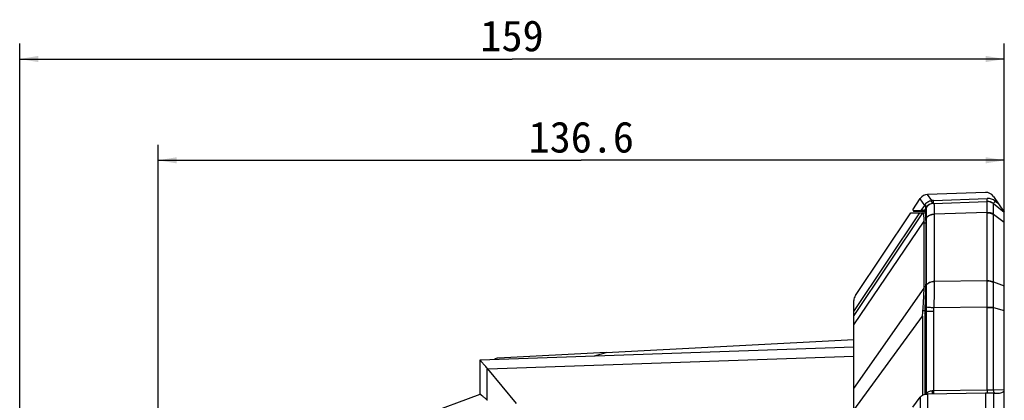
# Model space of a CAD drawing. Header units: millimetres. Extents: x 79 to 797, y 27 to 552.
# Tile 13 of 25: x 339 to 498, y 329 to 391. Entities that reach past the tile are written whole.
import ezdxf
from ezdxf.enums import TextEntityAlignment as Align

# ---------------------------------------------------------------- set-up
doc = ezdxf.new("R2010")
doc.units = ezdxf.units.MM
doc.header["$LTSCALE"] = 46.255
doc.layers.get('0').update_dxf_attribs({"linetype": 'CONTINUOUS'})
doc.layers.add('00_COMPONENTS', color=7, linetype='CONTINUOUS')
doc.layers.add('51__DRAFT_DIMS', color=7, linetype='CONTINUOUS')
doc.styles.get("Standard").update_dxf_attribs({"font": 'simfang.ttf'})
doc.dimstyles.new('DIMSTYLE_1', dxfattribs={"dimtxt": 5, "dimasz": 3, "dimexe": 2.5, "dimexo": 0.5, "dimgap": 1.25, "dimtad": 1, "dimdec": 1, "dimdsep": 46, "dimtxsty": 'Standard', "dimblk": '_FILLED', "dimblk1": '_FILLED', "dimblk2": '_FILLED', "dimcen": 0.09, "dimclrt": 3, "dimazin": 2, "dimtp": 0.5, "dimtm": 0.5, "dimtfac": 1, "dimtdec": 1, "dimtofl": 0, "dimtmove": 0, "dimatfit": 3, "dimldrblk": '_FILLED', "dimfxl": 1, "dimtolj": 1, "dimarcsym": 0})
doc.dimstyles.new('DIMSTYLE_2', dxfattribs={"dimtxt": 5, "dimasz": 3, "dimexe": 2.5, "dimexo": 0.5, "dimgap": 1.25, "dimtad": 1, "dimdsep": 46, "dimtxsty": 'Standard', "dimblk": '_FILLED', "dimblk1": '_FILLED', "dimblk2": '_FILLED', "dimcen": 0.09, "dimclrt": 3, "dimazin": 2, "dimtp": 0.5, "dimtm": 0.5, "dimtfac": 1, "dimtofl": 0, "dimtmove": 0, "dimatfit": 3, "dimldrblk": '_FILLED', "dimfxl": 1, "dimtolj": 1, "dimarcsym": 0})

# ---------------------------------------------------------------- blocks, each defined once
blk = doc.blocks.new('_FILLED')
at = {"color": 0, "linetype": 'ByBlock'}
blk.add_solid([(0, 0), (-1, 0.167), (-1, -0.167)], dxfattribs=at)
blk = doc.blocks.new('*D3')
at = {"layer": '51__DRAFT_DIMS', "color": 4, "transparency": 16777216}
for p, q in [((360.99, 296.3), (360.99, 370.67)), ((497.59, 331.61), (497.59, 370.67)), ((360.99, 368.17), (429.29, 368.17)), ((497.59, 368.17), (429.29, 368.17))]:
    blk.add_line(p, q, dxfattribs=at)
at = {"layer": '51__DRAFT_DIMS', "color": 4, "transparency": 16777216, "xscale": 3, "yscale": 3, "zscale": 3, "rotation": 180}
blk.add_blockref('_FILLED', (360.99, 368.17), dxfattribs=at)
at = {"layer": '51__DRAFT_DIMS', "color": 4, "transparency": 16777216, "xscale": 3, "yscale": 3, "zscale": 3}
blk.add_blockref('_FILLED', (497.59, 368.17), dxfattribs=at)
at = {"layer": '51__DRAFT_DIMS', "color": 3, "transparency": 16777216}
blk.add_text('136.6', height=5, dxfattribs=at).set_placement((429.29, 369.42), align=Align.CENTER)
blk = doc.blocks.new('*D4')
at = {"layer": '51__DRAFT_DIMS', "color": 4, "transparency": 16777216}
for p, q in [((338.62, 240.51), (338.62, 387.01)), ((497.59, 331.61), (497.59, 387.01)), ((338.62, 384.51), (418.11, 384.51)), ((497.59, 384.51), (418.11, 384.51))]:
    blk.add_line(p, q, dxfattribs=at)
at = {"layer": '51__DRAFT_DIMS', "color": 4, "transparency": 16777216, "xscale": 3, "yscale": 3, "zscale": 3, "rotation": 180}
blk.add_blockref('_FILLED', (338.62, 384.51), dxfattribs=at)
at = {"layer": '51__DRAFT_DIMS', "color": 4, "transparency": 16777216, "xscale": 3, "yscale": 3, "zscale": 3}
blk.add_blockref('_FILLED', (497.59, 384.51), dxfattribs=at)
at = {"layer": '51__DRAFT_DIMS', "color": 3, "transparency": 16777216}
blk.add_text('159', height=5, dxfattribs=at).set_placement((418.11, 385.76), align=Align.CENTER)

msp = doc.modelspace()

# ---------------------------------------------------------------- linework, layer by layer
at = {"layer": '00_COMPONENTS', "color": 4}
for p, q in [((485.88, 361.683), (485.199, 362.673)), ((484.74, 360.896), (483.999, 361.976)), ((484.179, 360.058), (484.74, 360.896)), ((484.74, 360.896), (484.792, 360.987)), ((485.957, 361.185), (485.957, 361.185)), ((486.147, 361.711), (494.834, 362.014)), ((486.158, 361.206), (486.158, 361.206)), ((496.137, 361.59), (496.629, 361.204)), ((473.29, 343.793), (483.943, 359.705)), ((484.748, 360.2), (484.763, 360.174)), ((484.763, 360.174), (484.782, 360.14)), ((494.843, 359.753), (486.29, 359.455)), ((486.29, 359.436), (486.29, 348.617)), ((494.844, 348.775), (494.844, 359.701)), ((495.821, 348.55), (495.821, 359.476)), ((495.821, 359.476), (497.59, 358.165)), ((473.29, 341.641), (484.663, 358.354)), ((484.67, 358.095), (484.905, 358.095)), ((484.899, 358.7), (484.995, 358.842)), ((484.995, 358.863), (484.995, 348.002)), ((494.843, 348.722), (486.29, 348.598)), ((495.821, 348.55), (497.59, 347.9)), ((473.29, 331.37), (484.663, 347.551)), ((484.67, 347.83), (484.896, 347.83)), ((484.899, 347.885), (484.995, 348.023)), ((484.448, 343.94), (484.748, 343.94)), ((484.738, 343.455), (484.963, 343.763)), ((484.963, 343.763), (484.963, 330.442)), ((486.158, 343.763), (484.963, 343.763)), ((486.158, 343.763), (486.158, 330.96)), ((494.843, 344.482), (486.181, 344.357)), ((494.843, 344.482), (495.824, 344.501)), ((494.844, 344.408), (495.821, 344.408)), ((494.844, 331.088), (494.844, 344.408)), ((495.821, 331.102), (495.821, 344.408)), ((495.821, 344.408), (497.59, 343.94)), ((473.29, 327.834), (484.404, 342.999)), ((414.177, 334.532), (473.29, 336.591)), ((414.105, 329.496), (414.105, 334.616)), ((486.158, 330.96), (485.957, 330.956)), ((494.844, 331.088), (486.158, 330.96)), ((497.59, 331.114), (495.821, 331.102)), ((484.021, 329.978), (484.021, 246.733)), ((485.215, 330.456), (485.215, 246.255)), ((494.553, 330.594), (494.553, 246.118)), ((495.841, 330.606), (495.841, 246.106))]:
    msp.add_line(p, q, dxfattribs=at)
at = {"layer": '00_COMPONENTS', "color": 7}
for p, q in [((494.553, 363), (485.215, 362.674)), ((482.813, 360.204), (484.021, 362.009)), ((486.18, 361.207), (486.157, 361.206)), ((486.158, 361.206), (494.845, 361.509)), ((486.158, 361.206), (486.158, 361.206)), ((494.881, 361.51), (494.846, 361.51)), ((495.821, 361.191), (495.808, 361.201)), ((495.821, 361.191), (497.59, 359.805)), ((495.841, 362.35), (497.59, 359.806)), ((484.404, 359.705), (473.29, 343.105)), ((473.544, 346.36), (482.478, 359.705)), ((482.478, 359.705), (483.943, 359.705)), ((482.813, 360.204), (482.946, 359.955)), ((482.891, 360.058), (484.179, 360.058)), ((482.946, 359.954), (482.946, 359.955)), ((482.946, 359.955), (484.262, 359.955)), ((484.262, 359.954), (482.946, 359.954)), ((483.943, 359.705), (484.404, 359.705)), ((484.179, 360.058), (484.262, 359.955)), ((484.262, 359.955), (484.814, 359.955)), ((484.814, 359.954), (484.262, 359.954)), ((484.404, 359.705), (484.838, 359.705)), ((484.963, 360.541), (484.738, 360.205)), ((484.738, 360.204), (484.789, 360.108)), ((497.59, 216.904), (497.59, 359.805)), ((484.67, 347.83), (484.67, 358.095)), ((484.905, 358.434), (484.905, 348.169)), ((473.29, 231.185), (473.29, 345.525)), ((484.738, 343.455), (484.738, 330.406)), ((484.404, 342.999), (484.404, 330.29)), ((433.29, 337.163), (473.29, 339.255)), ((412.99, 335.955), (473.29, 338.055)), ((433.289, 337.163), (415.864, 336.252)), ((431.439, 336.597), (433.29, 337.163)), ((412.99, 330.45), (412.99, 335.955)), ((418.859, 328.914), (414.177, 334.532)), ((403.99, 327.08), (412.989, 330.454)), ((482.813, 328.33), (483.999, 329.949)), ((494.553, 330.594), (485.215, 330.456)), ((495.841, 330.606), (496.629, 330.606)), ((496.641, 330.606), (496.629, 330.606))]:
    msp.add_line(p, q, dxfattribs=at)
msp.add_lwpolyline([(495.808, 361.201), (495.78, 361.223), (495.75, 361.243), (495.721, 361.263), (495.691, 361.283), (495.661, 361.301), (495.63, 361.319), (495.598, 361.336), (495.567, 361.352), (495.535, 361.368), (495.502, 361.383), (495.469, 361.397), (495.436, 361.41), (495.403, 361.422), (495.369, 361.434), (495.335, 361.445), (495.301, 361.455), (495.267, 361.464), (495.232, 361.472), (495.197, 361.48), (495.162, 361.487), (495.127, 361.492), (495.092, 361.498), (495.057, 361.502), (495.021, 361.505), (494.986, 361.508), (494.95, 361.509), (494.915, 361.51), (494.881, 361.51)], dxfattribs=at)
for centre, radius, start, end in [((485.267, 361.175), 1.5, 92, 146.19902), ((494.605, 361.501), 1.5, 34.5, 92), ((486.21, 359.707), 1.5, 92, 146.19883), ((486.21, 359.705), 1.5, 99.52762, 99.70686), ((494.896, 360.01), 1.5, 51.92776, 91.90301), ((479.539, 358.441), 5.365, 359.92867, 2.76777), ((478.357, 348.172), 6.548, 357.49535, 359.98001), ((474.79, 345.525), 1.5, 146.19898, 180.00017), ((415.916, 335.253), 1, 92.99315, 128.55162)]:
    msp.add_arc(centre, radius, start, end, dxfattribs=at)
at = {"layer": '00_COMPONENTS', "color": 4}
for centre, radius, start, end in [((486.217, 359.709), 2.002, 92.0044, 99.71462), ((486.233, 359.717), 1.491, 92.01401, 92.8834), ((494.904, 360.015), 2, 51.92777, 92.00001), ((494.896, 360.011), 1.5, 51.76499, 91.9463), ((491.625, 359.436), 5.334, 179.80166, 179.99999), ((492.948, 359.701), 1.896, 0.00247, 1.58558), ((493.268, 359.6), 2.556, 357.21509, 358.65026), ((491.623, 348.617), 5.333, 180, 180.19837), ((492.944, 348.775), 1.9, 358.41603, 359.99698), ((492.992, 348.419), 2.832, 1.27236, 2.64089), ((491.048, 344.408), 3.796, 0.00188, 1.12069), ((490.445, 344.588), 5.379, 358.08245, 359.0738)]:
    msp.add_arc(centre, radius, start, end, dxfattribs=at)
at = {"layer": '00_COMPONENTS', "color": 7}
for centre, major_axis, ratio, start_param, end_param in [((481.981, 354.205), (2.111, 5.462), 0.3049785, -0.6680479, -0.5987453), ((481.981, 343.94), (2.111, 5.462), 0.3049785, -0.7373504, -0.6680479), ((411.314, 330.894), (0.329, 4.998), 0.8076668, -0.7037531, -0.6789917), ((496.645, 331.106), (0.946, 0.012), 0.5287284, -1.5813128, -0.0064441), ((411.391, 324.515), (1.988, 5.398), 0.6534916, -0.2392863, -0.2213565), ((484.851, 328.206), (0, 2.25), 0.5987453, 0.6638618, 0.685067), ((485.267, 330.442), (1.5, 0.022), 0.0099024, 1.6055604, 1.6161879), ((494.605, 330.58), (1.5, 0.022), 0.0099024, 0.6019961, 1.6055604)]:
    msp.add_ellipse(centre, major_axis=major_axis, ratio=ratio, start_param=start_param, end_param=end_param, dxfattribs=at)
at = {"layer": '00_COMPONENTS', "color": 4}
for points, knots in [([(484.898, 360.443), (484.907, 360.457), (484.921, 360.489), (484.93, 360.542), (484.926, 360.599), (484.904, 360.683), (484.846, 360.788), (484.779, 360.862), (484.74, 360.896)], [0, 0, 0, 0, 0.0972175, 0.1991294, 0.3090075, 0.4287158, 0.6979186, 1, 1, 1, 1]), ([(484.792, 360.987), (484.842, 361.076), (484.967, 361.251), (485.218, 361.469), (485.529, 361.624), (485.761, 361.673), (485.88, 361.683)], [0, 0, 0, 0, 0.2302542, 0.4758628, 0.7345117, 1, 1, 1, 1]), ([(484.965, 360.544), (484.974, 360.557), (484.987, 360.588), (484.994, 360.639), (484.988, 360.694), (484.963, 360.776), (484.901, 360.88), (484.831, 360.952), (484.792, 360.987)], [0, 0, 0, 0, 0.0928263, 0.1912005, 0.2989738, 0.4181944, 0.6907817, 1, 1, 1, 1]), ([(486.158, 361.206), (486.036, 361.2), (485.793, 361.157), (485.456, 361.008), (485.166, 360.781), (485.014, 360.586), (484.951, 360.482)], [0, 0, 0, 0, 0.2498325, 0.4997428, 0.7497905, 1, 1, 1, 1]), ([(485.957, 361.185), (485.957, 361.186), (485.957, 361.187), (485.957, 361.189), (485.957, 361.193), (485.956, 361.2), (485.955, 361.211), (485.953, 361.228), (485.95, 361.249), (485.946, 361.275), (485.942, 361.304), (485.935, 361.35), (485.924, 361.414), (485.911, 361.498), (485.896, 361.589), (485.885, 361.651), (485.88, 361.683)], [0, 0, 0, 0, 0.0023192, 0.0069162, 0.0138244, 0.0230384, 0.0483066, 0.0824979, 0.1252943, 0.1762935, 0.2350146, 0.3009029, 0.4516278, 0.6227807, 0.8079008, 1, 1, 1, 1]), ([(486.158, 361.206), (486.158, 361.206), (486.158, 361.208), (486.159, 361.212), (486.159, 361.22), (486.159, 361.233), (486.159, 361.25), (486.159, 361.272), (486.159, 361.298), (486.158, 361.327), (486.157, 361.373), (486.156, 361.438), (486.153, 361.523), (486.151, 361.615), (486.148, 361.678), (486.147, 361.711)], [0, 0, 0, 0, 0.0026217, 0.00752, 0.0241905, 0.0499226, 0.0844859, 0.1275603, 0.178743, 0.2375542, 0.3034421, 0.453912, 0.6245122, 0.8088456, 1, 1, 1, 1]), ([(486.181, 361.207), (486.183, 361.207), (486.189, 361.206), (486.196, 361.2), (486.202, 361.191), (486.209, 361.178), (486.215, 361.162), (486.223, 361.134), (486.232, 361.089), (486.241, 361.025), (486.25, 360.947), (486.257, 360.855), (486.264, 360.749), (486.27, 360.63), (486.277, 360.446), (486.284, 360.184), (486.289, 359.835), (486.29, 359.586), (486.29, 359.455)], [0, 0, 0, 0, 0.00425, 0.0091673, 0.0153923, 0.023249, 0.0328956, 0.0444129, 0.0732072, 0.1097912, 0.1541756, 0.2063058, 0.2660866, 0.3333923, 0.4080723, 0.5788433, 0.7767856, 1, 1, 1, 1]), ([(494.843, 359.753), (494.84, 359.885), (494.834, 360.133), (494.827, 360.482), (494.823, 360.744), (494.822, 360.929), (494.821, 361.048), (494.822, 361.154), (494.823, 361.246), (494.824, 361.324), (494.827, 361.389), (494.829, 361.439), (494.833, 361.476), (494.836, 361.497), (494.84, 361.507), (494.842, 361.509), (494.843, 361.509)], [0, 0, 0, 0, 0.2245383, 0.4237183, 0.5956288, 0.6708324, 0.7386235, 0.7988413, 0.8513438, 0.896008, 0.9327326, 0.9614432, 0.9821011, 0.9947429, 0.9981661, 1, 1, 1, 1]), ([(494.845, 361.519), (494.845, 361.527), (494.846, 361.548), (494.845, 361.606), (494.843, 361.707), (494.839, 361.851), (494.836, 361.957), (494.834, 362.014)], [0, 0, 0, 0, 0.0489012, 0.12583, 0.3538847, 0.6572317, 1, 1, 1, 1]), ([(494.844, 361.509), (494.845, 361.51), (494.845, 361.514), (494.845, 361.517), (494.845, 361.519)], [0, 0, 0, 0, 0.3183367, 1, 1, 1, 1]), ([(495.821, 361.191), (495.822, 361.192), (495.825, 361.195), (495.83, 361.201), (495.838, 361.211), (495.849, 361.225), (495.863, 361.242), (495.886, 361.271), (495.92, 361.314), (495.967, 361.374), (496.02, 361.441), (496.077, 361.514), (496.117, 361.564), (496.137, 361.59)], [0, 0, 0, 0, 0.0069243, 0.023168, 0.0485838, 0.0829304, 0.1258804, 0.1770238, 0.3018632, 0.4526906, 0.6237569, 0.8085412, 1, 1, 1, 1]), ([(495.824, 361.189), (495.823, 361.189), (495.822, 361.19), (495.822, 361.191), (495.821, 361.191)], [0, 0, 0, 0, 0.7239983, 1, 1, 1, 1]), ([(495.824, 359.54), (495.826, 359.66), (495.831, 359.886), (495.836, 360.205), (495.84, 360.482), (495.84, 360.686), (495.84, 360.826), (495.839, 360.914), (495.838, 360.99), (495.837, 361.053), (495.834, 361.105), (495.832, 361.144), (495.829, 361.169), (495.826, 361.182), (495.825, 361.187), (495.824, 361.189)], [0, 0, 0, 0, 0.217835, 0.4118032, 0.5802751, 0.7218657, 0.7821897, 0.8353653, 0.8812965, 0.9198956, 0.951081, 0.9748027, 0.9910565, 0.9964168, 1, 1, 1, 1]), ([(484.963, 360.541), (484.957, 360.532), (484.948, 360.513), (484.949, 360.491), (484.951, 360.482)], [0, 0, 0, 0, 0.544492, 1, 1, 1, 1]), ([(484.951, 360.482), (484.954, 360.474), (484.958, 360.453), (484.963, 360.418), (484.968, 360.372), (484.974, 360.29), (484.981, 360.161), (484.987, 359.976), (484.991, 359.751), (484.994, 359.487), (484.995, 359.187), (484.995, 358.975), (484.995, 358.863)], [0, 0, 0, 0, 0.0157919, 0.0378882, 0.0663767, 0.1012901, 0.1903639, 0.3048283, 0.4440691, 0.607176, 0.7929647, 1, 1, 1, 1]), ([(486.29, 359.455), (486.157, 359.451), (485.894, 359.421), (485.529, 359.302), (485.219, 359.119), (485.057, 358.952), (484.995, 358.863)], [0, 0, 0, 0, 0.2726503, 0.5344199, 0.7779437, 1, 1, 1, 1]), ([(486.29, 359.436), (486.157, 359.433), (485.894, 359.402), (485.529, 359.282), (485.219, 359.098), (485.057, 358.932), (484.995, 358.842)], [0, 0, 0, 0, 0.2725452, 0.534298, 0.7778715, 1, 1, 1, 1]), ([(494.843, 359.753), (494.931, 359.757), (495.267, 359.749), (495.605, 359.659), (495.824, 359.54)], [0, 0, 0, 0, 0.2600768, 1, 1, 1, 1]), ([(494.844, 359.701), (494.931, 359.703), (495.267, 359.691), (495.603, 359.597), (495.821, 359.476)], [0, 0, 0, 0, 0.2593727, 1, 1, 1, 1]), ([(486.29, 348.617), (486.157, 348.614), (485.894, 348.582), (485.529, 348.463), (485.219, 348.279), (485.057, 348.112), (484.995, 348.023)], [0, 0, 0, 0, 0.2725452, 0.534298, 0.7778715, 1, 1, 1, 1]), ([(486.29, 348.598), (486.157, 348.595), (485.894, 348.563), (485.529, 348.443), (485.219, 348.259), (485.057, 348.092), (484.995, 348.002)], [0, 0, 0, 0, 0.2724424, 0.5341795, 0.7778018, 1, 1, 1, 1]), ([(486.29, 348.598), (486.29, 348.295), (486.284, 347.646), (486.264, 346.622), (486.232, 345.511), (486.201, 344.747), (486.181, 344.357)], [0, 0, 0, 0, 0.214288, 0.4588166, 0.7241388, 1, 1, 1, 1]), ([(494.843, 344.482), (494.836, 344.872), (494.826, 345.637), (494.82, 346.747), (494.825, 347.771), (494.835, 348.419), (494.843, 348.722)], [0, 0, 0, 0, 0.2758613, 0.5411194, 0.7856167, 1, 1, 1, 1]), ([(494.843, 348.722), (494.931, 348.723), (495.269, 348.706), (495.606, 348.606), (495.824, 348.482)], [0, 0, 0, 0, 0.258827, 1, 1, 1, 1]), ([(494.844, 348.775), (494.931, 348.777), (495.267, 348.765), (495.603, 348.67), (495.821, 348.55)], [0, 0, 0, 0, 0.2593727, 1, 1, 1, 1]), ([(495.824, 344.501), (495.827, 344.684), (495.831, 345.048), (495.838, 345.762), (495.841, 346.618), (495.839, 347.442), (495.832, 348.055), (495.827, 348.343), (495.824, 348.482)], [0, 0, 0, 0, 0.1379092, 0.2743178, 0.5381344, 0.7827145, 0.8952377, 1, 1, 1, 1]), ([(484.995, 348.002), (484.996, 347.747), (484.994, 347.203), (484.983, 346.018), (484.966, 345.089), (484.951, 344.449)], [0, 0, 0, 0, 0.2153553, 0.4592213, 1, 1, 1, 1]), ([(484.951, 344.449), (484.95, 344.392), (484.947, 344.163), (484.952, 343.934), (484.963, 343.763)], [0, 0, 0, 0, 0.250159, 1, 1, 1, 1]), ([(486.181, 344.357), (485.945, 344.374), (485.535, 344.404), (485.126, 344.435), (484.951, 344.449)], [0, 0, 0, 0, 0.5746339, 1, 1, 1, 1]), ([(485.957, 330.956), (485.851, 330.953), (485.645, 330.931), (485.364, 330.826), (485.137, 330.659), (485.023, 330.518), (484.976, 330.444)], [0, 0, 0, 0, 0.276135, 0.5326305, 0.7711345, 1, 1, 1, 1]), ([(485.957, 330.956), (485.958, 330.9), (485.957, 330.818), (485.95, 330.713), (485.944, 330.643), (485.935, 330.582), (485.924, 330.532), (485.913, 330.494), (485.903, 330.473), (485.897, 330.466)], [0, 0, 0, 0, 0.3370659, 0.4935516, 0.6360584, 0.7606839, 0.8641783, 0.9442109, 1, 1, 1, 1]), ([(486.158, 330.96), (486.158, 330.904), (486.159, 330.798), (486.159, 330.672), (486.157, 330.586), (486.156, 330.536), (486.154, 330.498), (486.152, 330.478), (486.151, 330.47)], [0, 0, 0, 0, 0.3428628, 0.6457918, 0.7709828, 0.8735989, 0.9506636, 1, 1, 1, 1]), ([(494.844, 331.088), (494.845, 331.032), (494.846, 330.926), (494.845, 330.8), (494.844, 330.713), (494.842, 330.663), (494.84, 330.626), (494.838, 330.605), (494.837, 330.597)], [0, 0, 0, 0, 0.3433146, 0.6464897, 0.771673, 0.8741741, 0.9510088, 1, 1, 1, 1]), ([(495.821, 331.102), (495.748, 331.102), (495.422, 331.098), (495.097, 331.093), (494.844, 331.088)], [0, 0, 0, 0, 0.2246154, 1, 1, 1, 1]), ([(495.821, 331.102), (495.822, 331.043), (495.835, 330.928), (495.883, 330.794), (495.939, 330.708), (495.986, 330.658), (496.039, 330.623), (496.077, 330.609), (496.096, 330.606)], [0, 0, 0, 0, 0.2949233, 0.5671223, 0.689716, 0.8019412, 0.9045616, 1, 1, 1, 1])]:
    msp.add_open_spline(points, degree=3, knots=knots, dxfattribs=at)
at = {"layer": '00_COMPONENTS', "color": 7}
for points, knots in [([(484.179, 360.058), (484.25, 360.069), (484.354, 360.088), (484.485, 360.116), (484.569, 360.137), (484.636, 360.156), (484.686, 360.173), (484.716, 360.187), (484.731, 360.197), (484.736, 360.202), (484.738, 360.204)], [0, 0, 0, 0, 0.3719932, 0.5438852, 0.693919, 0.8154908, 0.9057841, 0.9656787, 0.9855636, 1, 1, 1, 1]), ([(484.663, 358.354), (484.658, 358.457), (484.647, 358.649), (484.628, 358.919), (484.607, 359.151), (484.587, 359.32), (484.569, 359.435), (484.555, 359.505), (484.541, 359.565), (484.525, 359.615), (484.509, 359.654), (484.491, 359.682), (484.471, 359.701), (484.455, 359.705), (484.448, 359.705)], [0, 0, 0, 0, 0.2199361, 0.4143675, 0.5818223, 0.7211142, 0.7799338, 0.8314528, 0.8756714, 0.9126713, 0.9426801, 0.9662214, 0.9844819, 1, 1, 1, 1]), ([(484.738, 360.204), (484.738, 360.203), (484.739, 360.203), (484.743, 360.201), (484.746, 360.201), (484.748, 360.2)], [0, 0, 0, 0, 0.1311988, 0.3423658, 1, 1, 1, 1]), ([(484.748, 360.2), (484.749, 360.2), (484.757, 360.197), (484.762, 360.19), (484.765, 360.184)], [0, 0, 0, 0, 0.1959301, 1, 1, 1, 1]), ([(484.765, 360.184), (484.769, 360.177), (484.776, 360.159), (484.786, 360.126), (484.795, 360.083), (484.807, 360.007), (484.822, 359.889), (484.838, 359.719), (484.853, 359.512), (484.869, 359.271), (484.884, 358.996), (484.894, 358.802), (484.899, 358.7)], [0, 0, 0, 0, 0.0166932, 0.0394913, 0.0685763, 0.1039956, 0.1937657, 0.3084281, 0.44732, 0.6095862, 0.7942042, 1, 1, 1, 1]), ([(484.448, 343.94), (484.477, 344.266), (484.525, 344.908), (484.597, 346.112), (484.638, 346.989), (484.663, 347.551)], [0, 0, 0, 0, 0.271208, 0.5337904, 1, 1, 1, 1]), ([(484.899, 347.885), (484.886, 347.597), (484.863, 346.986), (484.829, 346.03), (484.792, 345.006), (484.764, 344.304), (484.748, 343.947)], [0, 0, 0, 0, 0.2200286, 0.4651805, 0.7279517, 1, 1, 1, 1]), ([(484.748, 343.947), (484.746, 343.908), (484.74, 343.744), (484.737, 343.579), (484.738, 343.455)], [0, 0, 0, 0, 0.2427472, 1, 1, 1, 1]), ([(414.105, 334.616), (414.029, 334.703), (413.882, 334.87), (413.671, 335.109), (413.482, 335.324), (413.339, 335.488), (413.24, 335.605), (413.177, 335.68), (413.122, 335.748), (413.076, 335.806), (413.04, 335.854), (413.014, 335.893), (412.998, 335.92), (412.992, 335.937), (412.99, 335.943), (412.99, 335.946)], [0, 0, 0, 0, 0.1995979, 0.3837477, 0.5497157, 0.6944525, 0.7578476, 0.8147135, 0.8646527, 0.9072938, 0.94231, 0.9694475, 0.9885837, 0.995206, 1, 1, 1, 1]), ([(414.105, 329.496), (414.025, 329.561), (413.873, 329.684), (413.657, 329.86), (413.466, 330.016), (413.325, 330.133), (413.228, 330.215), (413.167, 330.268), (413.115, 330.314), (413.071, 330.354), (413.037, 330.387), (413.012, 330.414), (412.998, 330.432), (412.992, 330.444), (412.99, 330.449), (412.99, 330.45)], [0, 0, 0, 0, 0.2098132, 0.4000298, 0.5681968, 0.7118366, 0.7737082, 0.8285732, 0.8761779, 0.9163002, 0.9487607, 0.9734445, 0.9903614, 0.9960155, 1, 1, 1, 1]), ([(484.021, 329.978), (484.079, 330.054), (484.223, 330.196), (484.503, 330.349), (484.837, 330.436), (485.076, 330.454), (485.199, 330.456)], [0, 0, 0, 0, 0.2179495, 0.4555787, 0.7183427, 1, 1, 1, 1])]:
    msp.add_open_spline(points, degree=3, knots=knots, dxfattribs=at)
for points in [[(484.738, 360.205), (484.738, 360.204), (484.738, 360.204), (484.738, 360.204)], [(484.404, 342.999), (484.404, 343.313), (484.42, 343.628), (484.448, 343.94)]]:
    msp.add_open_spline(points, degree=3, dxfattribs=at)
at = {"layer": '00_COMPONENTS', "color": 4}
msp.add_open_spline([(486.181, 344.357), (486.166, 344.159), (486.158, 343.961), (486.158, 343.763)], degree=3, dxfattribs=at)

# ---------------------------------------------------------------- dimensions: what is measured, and where the dimension line sits
at = {"layer": '51__DRAFT_DIMS', "color": 4}
dim = msp.add_linear_dim(base=(497.59, 384.514), p1=(338.621, 240.007), p2=(497.59, 331.114), dimstyle='DIMSTYLE_1', dxfattribs=at)
dim.commit()
dim.dimension.update_dxf_attribs({"geometry": '*D4', "text_midpoint": (418.272, 384.514), "dimtype": 160})
dim = msp.add_linear_dim(base=(360.99, 368.17), p1=(497.59, 331.114), p2=(360.99, 295.805), angle=180, dimstyle='DIMSTYLE_2', dxfattribs=at)
dim.commit()
dim.dimension.update_dxf_attribs({"geometry": '*D3', "text_midpoint": (429.466, 368.17), "dimtype": 160})

doc.saveas('drawing.dxf')
